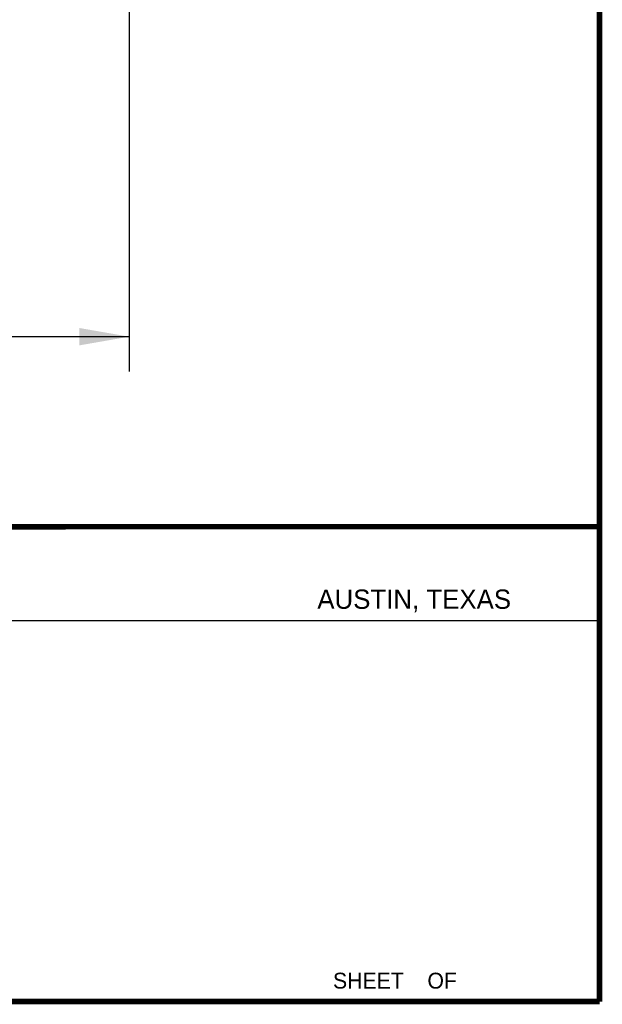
# Model space of a CAD drawing. Header units: inches. Extents: x 0.2 to 16.8, y 0.2 to 10.8.
# Tile 14 of 15: x 14.7 to 16.8, y 0.2 to 3.8. Entities that reach past the tile are written whole.
import ezdxf

# ---------------------------------------------------------------- set-up
doc = ezdxf.new("R2010")
doc.units = ezdxf.units.IN
doc.header["$LTSCALE"] = 0.935
doc.header["$MEASUREMENT"] = 0
doc.layers.get('0').update_dxf_attribs({"linetype": 'CONTINUOUS'})
doc.layers.add('DIMENSIONS', color=7, linetype='CONTINUOUS')
doc.styles.get("Standard").update_dxf_attribs({"font": 'txt', "width": 0.8})
doc.styles.add('TEXTSTYLE_2', font='txt')
doc.dimstyles.new('DIMSTYLE_1', dxfattribs={"dimtxt": 0.125, "dimasz": 0.18, "dimexe": 0.18, "dimexo": 0.0625, "dimgap": 0.09, "dimtad": 0, "dimtih": 1, "dimtoh": 1, "dimdec": 3, "dimzin": 4, "dimdsep": 46, "dimtxsty": 'STANDARD', "dimblk": '_FILLED', "dimblk1": '_FILLED', "dimblk2": '_FILLED', "dimcen": 0.09, "dimadec": 0, "dimazin": 0, "dimtp": 0.01, "dimtm": 0.01, "dimtfac": 1, "dimtdec": 3, "dimtofl": 0, "dimtmove": 0, "dimatfit": 3, "dimldrblk": '_FILLED', "dimfxl": 1, "dimtolj": 1, "dimtzin": 4, "dimarcsym": 0})

# ---------------------------------------------------------------- blocks, each defined once
blk = doc.blocks.new('_FILLED')
at = {"color": 0, "linetype": 'BYBLOCK'}
blk.add_solid([(0, 0), (-1, 0.174), (-1, -0.174)], dxfattribs=at)
blk = doc.blocks.new('*D1')
at = {"layer": 'DIMENSIONS', "color": 2, "linetype": 'CONTINUOUS'}
for p, q in [((15.0549, 4.1102), (15.0549, 2.5307)), ((8.1099, 3.4063), (8.1099, 2.5307)), ((8.1099, 2.6557), (10.8574, 2.6557)), ((15.0549, 2.6557), (12.3074, 2.6557))]:
    blk.add_line(p, q, dxfattribs=at)
at = {"layer": 'DIMENSIONS', "color": 2, "linetype": 'CONTINUOUS', "xscale": 0.18, "yscale": 0.18, "zscale": 0.18, "rotation": 180}
blk.add_blockref('_FILLED', (8.1099, 2.6557), dxfattribs=at)
at = {"layer": 'DIMENSIONS', "color": 2, "linetype": 'CONTINUOUS', "xscale": 0.18, "yscale": 0.18, "zscale": 0.18}
blk.add_blockref('_FILLED', (15.0549, 2.6557), dxfattribs=at)
at = {"layer": 'DIMENSIONS', "color": 2, "linetype": 'CONTINUOUS', "insert": (11.5824, 2.7182), "char_height": 0.125, "width": 1.325, "attachment_point": 2, "line_spacing_factor": 0.9}
blk.add_mtext('6.945{\\Ftxt.shx;\\W1.000000;\\H0.125000; }[176.4]', dxfattribs=at)

msp = doc.modelspace()

# ---------------------------------------------------------------- linework, layer by layer
at = {"color": 2, "linetype": 'CONTINUOUS'}
msp.add_line((13.0653, 1.6329), (16.75, 1.6329), dxfattribs=at)
at = {"color": 7, "linetype": 'CONTINUOUS', "const_width": 0.02}
for points in [[(16.75, 0.2586), (16.75, 10.7586)], [(11.4718, 1.9702), (16.75, 1.9707)], [(0.25, 0.2586), (16.75, 0.2586)]]:
    msp.add_lwpolyline(points, dxfattribs=at)

# ---------------------------------------------------------------- texts
at = {"color": 2, "linetype": 'CONTINUOUS', "attachment_point": 1, "line_spacing_factor": 0.9, "style": 'TEXTSTYLE_2'}
for s, insert, char_height, width in [('AUSTIN, TEXAS', (15.7327, 1.7441), 0.069617, 0.905021), ('SHEET    OF', (15.7892, 0.3625), 0.057262, 0.629882)]:
    msp.add_mtext(s, dxfattribs=dict(at, insert=insert, char_height=char_height, width=width))

# ---------------------------------------------------------------- dimensions: what is measured, and where the dimension line sits
at = {"layer": 'DIMENSIONS', "color": 2, "linetype": 'CONTINUOUS'}
dim = msp.add_linear_dim(base=(8.1099, 2.6557), p1=(15.0549, 4.1102), p2=(8.1099, 3.4063), angle=180, dimstyle='DIMSTYLE_1', dxfattribs=at)
dim.commit()
dim.dimension.update_dxf_attribs({"geometry": '*D1', "text_midpoint": (11.4324, 2.6557), "dimtype": 160})

doc.saveas('drawing.dxf')
